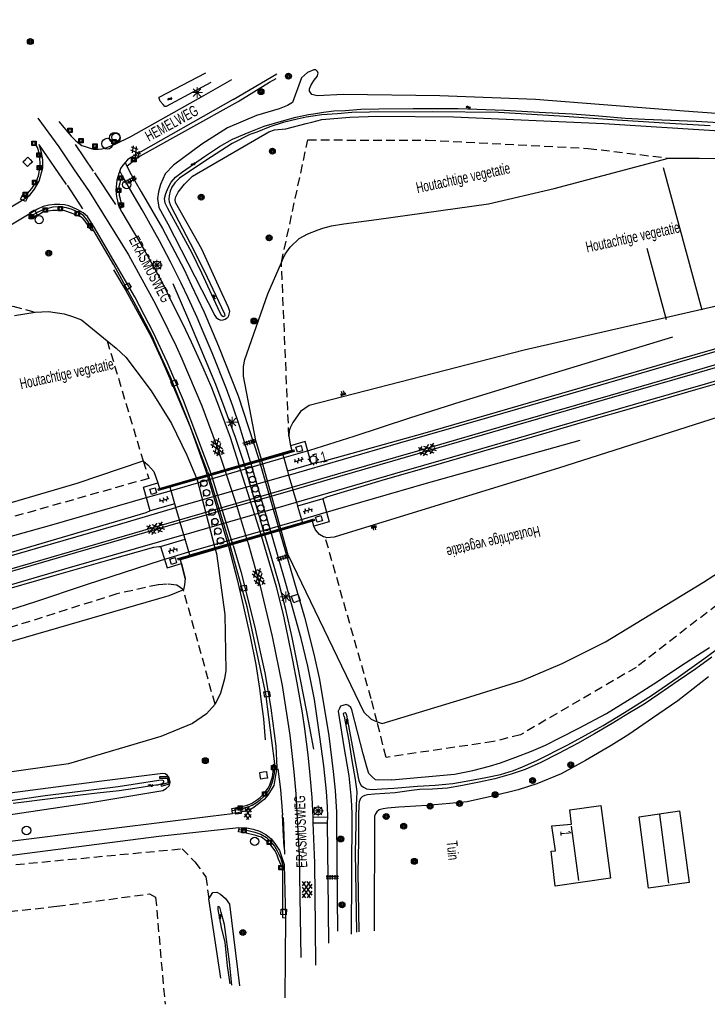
# Model space of a CAD drawing. Header units: metres. Extents: x 74699 to 149952, y 394498 to 789673.
# Tile 12 of 22: x 77520 to 77678, y 395130 to 395357. Entities that reach past the tile are written whole.
import ezdxf

# ---------------------------------------------------------------- set-up
doc = ezdxf.new("R2010")
doc.units = ezdxf.units.M
doc.linetypes.add('Houtwal', pattern=[3, 2, -1])
doc.layers.get('0').update_dxf_attribs({"linetype": 'CONTINUOUS'})
for name, color, linetype in [('3009', 179, 'CONTINUOUS'), ('4401', 7, 'CONTINUOUS'), ('4406', 7, 'CONTINUOUS'), ('4411', 7, 'CONTINUOUS'), ('4413', 7, 'CONTINUOUS'), ('4502', 1, 'CONTINUOUS'), ('4503', 1, 'CONTINUOUS'), ('4504', 7, 'CONTINUOUS'), ('4601', 172, 'CONTINUOUS'), ('4602', 7, 'CONTINUOUS'), ('B-AF-HOUT-GD', 74, 'Houtwal'), ('B-AS-HECT-GD', 9, 'CONTINUOUS'), ('B-BB-BORD-GD', 8, 'CONTINUOUS'), ('B-BP-BOOM-GD', 74, 'CONTINUOUS'), ('B-GB-BOUW-GD', 242, 'CONTINUOUS'), ('B-GB-NOKL-GD', 242, 'CONTINUOUS'), ('B-GL-RAIL-GD', 232, 'CONTINUOUS'), ('B-KL-WATER-GD', 8, 'CONTINUOUS'), ('B-KW-DIVR-GD', 134, 'CONTINUOUS'), ('B-KW-LEUNING-GD', 134, 'CONTINUOUS'), ('B-KW-PIJLER-GD', 134, 'CONTINUOUS'), ('B-MK-ASSTRP-GD', 121, 'CONTINUOUS'), ('B-MK-DRIEH-GD', 121, 'CONTINUOUS'), ('B-MK-STRP-GD', 121, 'CONTINUOUS'), ('B-OB-OVER-GD', 8, 'CONTINUOUS'), ('B-OV-PAAL-GD', 63, 'CONTINUOUS'), ('B-TE-OND-GD', 8, 'CONTINUOUS'), ('B-TR-SLOO-GD', 142, 'CONTINUOUS'), ('B-TR-TALB-GD', 72, 'CONTINUOUS'), ('B-TR-TALO-GD', 72, 'CONTINUOUS'), ('B-VH-FPAD-GD', 13, 'CONTINUOUS'), ('B-VH-GOOT-GD', 13, 'CONTINUOUS'), ('B-VH-HFDR-GD', 13, 'CONTINUOUS'), ('B-VH-OVRG-GD', 13, 'CONTINUOUS'), ('B-VH-PARW-GD', 13, 'CONTINUOUS'), ('B-WT-DUIKER-GD', 134, 'CONTINUOUS'), ('B-WT-KOLK-GD', 213, 'CONTINUOUS'), ('L-AR-BLOCKS-GD', 8, 'CONTINUOUS'), ('L-AR-SYMB-GD', 8, 'CONTINUOUS')]:
    doc.layers.add(name, color=color, linetype=linetype)

# ---------------------------------------------------------------- blocks, each defined once
blk = doc.blocks.new('WATER', base_point=(74757.21488, 394499.617761))
at = {"layer": '4601'}
for points in [[(74756.71488, 394499.767761, 0), (74756.77738, 394499.830261, 0), (74756.90238, 394499.892761, 0), (74757.02738, 394499.892761, 0), (74757.15238, 394499.830261, 0), (74757.21488, 394499.767761, 0), (74757.27738, 394499.705261, 0), (74757.40238, 394499.642761, 0), (74757.52738, 394499.642761, 0), (74757.65238, 394499.705261, 0), (74757.71488, 394499.767761, 0)], [(74756.71488, 394499.467761, 0), (74756.77738, 394499.530261, 0), (74756.90238, 394499.592761, 0), (74757.02738, 394499.592761, 0), (74757.15238, 394499.530261, 0), (74757.21488, 394499.467761, 0), (74757.27738, 394499.405261, 0), (74757.40238, 394499.342761, 0), (74757.52738, 394499.342761, 0), (74757.65238, 394499.405261, 0), (74757.71488, 394499.467761, 0)]]:
    blk.add_polyline3d(points, dxfattribs=at)
blk = doc.blocks.new('3202')
blk.add_circle((0, 0), 0.4)
blk = doc.blocks.new('GV4', base_point=(74757.21488, 394499.617761))
at = {"layer": '4401'}
for points in [[(74757.21488, 394499.649011, 0), (74757.30863, 394499.711511, 0)], [(74757.21488, 394499.555261, 0), (74757.46488, 394499.711511, 0)], [(74757.21488, 394499.711511, 0), (74757.52738, 394499.524011, 0)], [(74757.21488, 394499.617761, 0), (74757.37113, 394499.524011, 0)], [(74757.27738, 394499.524011, 0), (74757.58988, 394499.711511, 0)], [(74757.33988, 394499.711511, 0), (74757.58988, 394499.555261, 0)], [(74757.43363, 394499.524011, 0), (74757.58988, 394499.617761, 0)], [(74757.49613, 394499.711511, 0), (74757.58988, 394499.649011, 0)]]:
    blk.add_polyline3d(points, dxfattribs=at)
blk = doc.blocks.new('2401')
blk.add_circle((0.001, -0.001), 0.375)
blk = doc.blocks.new('OV2-4406', base_point=(74757.21488, 394497.932067))
at = {"layer": '4406'}
for points in [[(74757.21488, 394498.051521, 0), (74757.334334, 394498.051521, 0)], [(74757.21488, 394497.991794, 0), (74757.334334, 394497.991794, 0)], [(74757.21488, 394497.932067, 0), (74757.334334, 394497.932067, 0)], [(74757.24488, 394497.782067, 0), (74757.244743, 394498.081384, 0)], [(74757.30447, 394498.081384, 0), (74757.30488, 394497.782067, 0)], [(74757.21488, 394497.87234, 0), (74757.334334, 394497.87234, 0)], [(74757.21488, 394497.812613, 0), (74757.334334, 394497.812613, 0)]]:
    blk.add_polyline3d(points, dxfattribs=at)
blk = doc.blocks.new('GV6', base_point=(74757.21488, 394499.617761))
at = {"layer": '4411'}
for points in [[(74757.21488, 394499.586511, 0), (74757.37113, 394499.711511, 0)], [(74757.27738, 394499.524011, 0), (74757.52738, 394499.711511, 0)], [(74757.27738, 394499.711511, 0), (74757.52738, 394499.524011, 0)], [(74757.43363, 394499.711511, 0), (74757.58988, 394499.586511, 0)], [(74757.21488, 394499.649011, 0), (74757.37113, 394499.524011, 0)], [(74757.43363, 394499.524011, 0), (74757.58988, 394499.649011, 0)]]:
    blk.add_polyline3d(points, dxfattribs=at)
blk = doc.blocks.new('3605')
at = {"flags": 128}
blk.add_lwpolyline([(-0.25, -0.25), (-0.25, 0.25), (0.25, 0.25), (0.25, -0.25)], close=True, dxfattribs=at)
blk = doc.blocks.new('2901')
for radius in [0.27, 0.18, 0.09]:
    blk.add_circle((0, 0), radius)
blk = doc.blocks.new('3009', base_point=(74757.21488, 394497.932067))
at = {"layer": '3009'}
for points in [[(74756.71488, 394498.432067, 0), (74757.71488, 394498.432067, 0), (74757.71488, 394497.432067, 0), (74756.71488, 394497.432067, 0)], [(74756.81488, 394497.532067, 0), (74757.61488, 394497.532067, 0), (74757.41488, 394498.332067, 0), (74757.01488, 394498.332067, 0)], [(74756.81488, 394497.532067, 0), (74757.01488, 394498.332067, 0), (74757.41488, 394498.332067, 0), (74757.61488, 394497.532067, 0)]]:
    blk.add_polyline3d(points, close=True, dxfattribs=at)
blk = doc.blocks.new('3602')
at = {"flags": 128}
blk.add_lwpolyline([(-0.31, 0.001), (-0.31, 0.311), (0, 0.311), (0.31, 0.311), (0.31, 0.001), (0.31, -0.309), (0, -0.309), (-0.31, -0.309)], close=True, dxfattribs=at)
blk = doc.blocks.new('3201')
blk.add_circle((0, 0), 0.5)
blk = doc.blocks.new('3203', base_point=(74757.21488, 394499.617761))
blk.add_circle((74757.21488, 394499.617761), 0.5)
blk = doc.blocks.new('TALUD', base_point=(74815.635627, 394500.906339))
at = {"layer": '4602'}
for points in [[(74815.135627, 394501.406339, 0), (74815.635627, 394501.406339, 0)], [(74815.135627, 394501.156339, 0), (74816.135627, 394501.156339, 0)], [(74815.135627, 394500.906339, 0), (74815.635627, 394500.906339, 0)], [(74815.135627, 394500.656339, 0), (74816.135627, 394500.656339, 0)], [(74815.135627, 394500.406339, 0), (74815.635627, 394500.406339, 0)]]:
    blk.add_polyline3d(points, dxfattribs=at)
blk = doc.blocks.new('3001')
blk.add_line((-0.3, 0), (-0.3, -0.35))
blk.add_circle((0, 0), 0.3)
blk = doc.blocks.new('OV6', base_point=(74757.21488, 394497.932067))
at = {"layer": '4413'}
for points in [[(74757.21488, 394497.932067, 0), (74757.52738, 394497.932067, 0)], [(74757.24613, 394497.932067, 0), (74757.24613, 394497.963317, 0)], [(74757.30863, 394497.932067, 0), (74757.30863, 394497.900817, 0)], [(74757.37113, 394497.932067, 0), (74757.37113, 394497.963317, 0)], [(74757.43363, 394497.932067, 0), (74757.43363, 394497.900817, 0)], [(74757.49613, 394497.932067, 0), (74757.49613, 394497.963317, 0)]]:
    blk.add_polyline3d(points, dxfattribs=at)
blk = doc.blocks.new('2701')
at = {"lineweight": 0}
for q in [(-0.353, 0.351), (0.001, 0.497), (0.355, 0.351), (-0.499, -0.003), (-0.352, -0.356), (0.501, -0.003), (0.001, -0.503), (0.355, -0.356)]:
    blk.add_line((0.001, -0.003), q, dxfattribs=at)
blk = doc.blocks.new('2202')
for p, q in [((-0.35, 0.001), (-0.5, 0)), ((0, 0.35), (0, 0.5)), ((0.35, -0.001), (0.5, 0)), ((0, -0.35), (0, -0.5))]:
    blk.add_line(p, q)
blk.add_circle((0, 0), 0.35)

msp = doc.modelspace()

# ---------------------------------------------------------------- linework, layer by layer
at = {"layer": 'B-AF-HOUT-GD'}
for points in [[(77581.493432, 395261.068961), (77579.780003, 395301.01761), (77585.842764, 395329.172568)], [(77585.842764, 395329.172568), (77613.241474, 395329.135603), (77650.266389, 395327.239431), (77668.772141, 395325.002394)], [(77456.727872, 395225.137046), (77411.088595, 395212.303794), (77369.714776, 395199.039525), (77368.689576, 395199.152774), (77367.735529, 395199.81215), (77367.939303, 395200.655184), (77368.365103, 395201.301894), (77391.298736, 395216.476491), (77418.001989, 395232.786557), (77436.137075, 395244.739151), (77450.604612, 395255.364424), (77475.94739, 395272.834546), (77501.900742, 395286.666549), (77518.051738, 395290.926791), (77523.153151, 395289.597235)], [(77539.714282, 395282.991629), (77547.97774, 395255.379326), (77549.278612, 395251.377619), (77456.727872, 395225.137046)], [(77754.375959, 395271.300471), (77739.965791, 395262.496493), (77730.667467, 395257.593266), (77714.046339, 395246.626011), (77689.54734, 395229.743368), (77661.305542, 395207.909441), (77634.753908, 395192.43384), (77628.528202, 395190.869218), (77603.844377, 395187.22884)], [(77603.844377, 395187.22884), (77601.758692, 395195.407064), (77600.413809, 395200.680516), (77589.841808, 395237.830601)], [(77564.52846, 395199.428073), (77557.246263, 395225.76513), (77555.729541, 395226.850044), (77553.543696, 395227.04067), (77551.437417, 395226.910657), (77541.971455, 395224.823377), (77473.12809, 395203.071034), (77429.913977, 395189.436472)], [(77506.801734, 395161.462522), (77556.967238, 395166.22307), (77559.876317, 395163.206703), (77562.412868, 395159.766025), (77563.085655, 395154.721609)], [(77478.121096, 395148.168823), (77502.313132, 395150.094426), (77528.177822, 395153.00425), (77549.442524, 395155.824295), (77550.846214, 395155.08259), (77553.01545, 395130.457303)]]:
    msp.add_lwpolyline(points, dxfattribs=at)
at = {"layer": 'B-GB-BOUW-GD'}
for points in [[(77641.932169, 395171.491748), (77646.450511, 395171.849523), (77646.04117, 395175.183367), (77653.23945, 395176.165809), (77655.457703, 395159.490665), (77642.720813, 395157.642237), (77641.786138, 395165.650866), (77642.749498, 395165.745488)], [(77662.016341, 395173.571988), (77671.249764, 395174.916815), (77673.500857, 395158.475332), (77664.176742, 395157.161142)]]:
    msp.add_lwpolyline(points, close=True, dxfattribs=at)
at = {"layer": 'B-GB-NOKL-GD'}
for points in [[(77666.723452, 395174.127042), (77668.763432, 395158.311977)], [(77646.418537, 395171.436614), (77648.080761, 395158.952049)]]:
    msp.add_lwpolyline(points, dxfattribs=at)
at = {"layer": 'B-GL-RAIL-GD'}
for points in [[(77541.190261, 395299.348555), (77544.000993, 395294.586516), (77547.095592, 395288.975484), (77549.84113, 395283.904619), (77552.392209, 395278.408698), (77554.559956, 395273.291266), (77558.759103, 395263.180829), (77562.420691, 395253.082684), (77567.70278, 395235.497079), (77569.62652, 395228.095672), (77571.076403, 395221.847243), (77572.579185, 395215.050823), (77573.864783, 395208.607188), (77574.705208, 395203.046075), (77575.191358, 395199.453777), (77575.683097, 395196.105859), (77576.010922, 395191.285706)], [(77587.222183, 395189.138449), (77585.56741, 395198.088086), (77583.536381, 395208.292401), (77582.268292, 395214.775524), (77580.772216, 395221.226982), (77579.22026, 395227.122254), (77577.453355, 395233.495853), (77576.117838, 395237.789622), (77571.157242, 395254.994131), (77569.233502, 395260.772056), (77566.863099, 395267.224259), (77564.661453, 395272.97797), (77561.353395, 395280.975795), (77558.520312, 395287.765137), (77554.922799, 395296.075887)], [(77669.702746, 395283.8645), (77640.745664, 395275.010115), (77621.006469, 395268.965459), (77609.197671, 395265.177212), (77596.451218, 395260.980672), (77586.207042, 395257.798902), (77580.293635, 395256.078081)], [(77584.381302, 395241.948327), (77588.760356, 395243.210292), (77613.150949, 395250.230229), (77648.459771, 395260.181455)], [(77580.293635, 395256.078081), (77554.392117, 395248.540293)], [(77554.392117, 395248.540293), (77548.38566, 395246.792159), (77526.947359, 395240.629411), (77491.94366, 395230.879512)], [(77558.498394, 395234.489237), (77584.381302, 395241.948327)], [(77474.101881, 395208.63252), (77498.221645, 395215.508289), (77512.199307, 395219.556934), (77523.076037, 395222.984574), (77534.988025, 395226.963184), (77552.234257, 395232.581667), (77558.498394, 395234.489237)]]:
    msp.add_lwpolyline(points, dxfattribs=at)
at = {"layer": 'B-KW-DIVR-GD'}
msp.add_lwpolyline([(77580.08174, 395256.810533), (77580.293635, 395256.078081), (77581.172683, 395253.039493), (77581.435543, 395252.130871), (77582.248074, 395249.322212), (77582.435304, 395248.675019), (77583.229568, 395245.929502), (77583.499912, 395244.995011), (77584.381302, 395241.948327), (77584.581794, 395241.25529), (77587.261237, 395242.035556), (77587.373074, 395241.651508), (77586.916949, 395241.518682), (77556.561177, 395232.678945), (77556.101377, 395232.545049), (77555.989541, 395232.929097), (77558.721809, 395233.724745), (77558.498394, 395234.489237), (77557.65814, 395237.364459), (77557.348609, 395238.423626), (77556.533532, 395241.212698), (77556.346748, 395241.851844), (77555.527584, 395244.654898), (77555.277381, 395245.511056), (77554.392117, 395248.540293), (77554.160859, 395249.331625), (77551.52358, 395248.570695), (77551.412692, 395248.955018), (77551.752456, 395249.053049), (77582.163358, 395257.827456), (77582.614798, 395257.957709), (77582.725686, 395257.573387)], close=True, dxfattribs=at)
at = {"layer": 'B-KW-LEUNING-GD'}
for points in [[(77582.442494, 395257.65613), (77551.721881, 395248.768497)], [(77556.304015, 395232.897244), (77587.058931, 395241.819336)]]:
    msp.add_lwpolyline(points, dxfattribs=at)
at = {"layer": 'B-KW-PIJLER-GD'}
for points in [[(77580.08174, 395256.810533), (77554.160859, 395249.331625)], [(77584.581794, 395241.25529), (77558.721809, 395233.724745)]]:
    msp.add_lwpolyline(points, dxfattribs=at)
at = {"layer": 'B-MK-ASSTRP-GD'}
for points in [[(77582.248074, 395249.322212), (77592.762095, 395252.379878), (77612.711539, 395258.164993), (77631.692348, 395263.646166), (77655.41576, 395270.524286), (77674.406276, 395276.039202), (77684.253457, 395278.898492), (77696.199558, 395282.367237), (77717.113014, 395288.416195), (77742.6918, 395295.80204), (77776.86986, 395305.70396), (77804.371143, 395313.691447), (77826.145914, 395320.010022), (77848.932384, 395326.614622), (77870.896093, 395332.965299), (77873.870541, 395333.847439), (77876.544527, 395334.65577), (77878.839157, 395335.350021), (77881.29454, 395336.115306)], [(77523.758138, 395334.155432), (77528.581644, 395327.570981), (77532.157177, 395322.315714), (77535.607169, 395317.334629), (77544.645468, 395302.725903), (77550.383905, 395292.299933), (77551.85763, 395289.444125), (77555.590744, 395281.735382), (77556.905398, 395278.814382), (77561.464036, 395268.056489), (77565.553287, 395257.086999)], [(77882.390987, 395335.606449), (77870.412336, 395332.110254), (77855.54201, 395327.794034), (77833.671682, 395321.470997), (77813.679871, 395315.672095), (77788.966446, 395308.515827), (77768.983215, 395302.730349), (77765.342506, 395301.67654), (77748.985338, 395296.941934), (77725.241257, 395290.05618), (77701.453193, 395283.198214), (77684.441009, 395278.250204), (77675.802766, 395275.737763), (77653.954112, 395269.422022), (77633.011318, 395263.344092), (77611.161371, 395257.025291), (77590.221317, 395250.959018), (77582.435304, 395248.675019)], [(77572.090799, 395236.701465), (77569.527427, 395245.145581), (77565.553287, 395257.086999)], [(77556.346748, 395241.851844), (77582.248074, 395249.322212)], [(77582.435304, 395248.675019), (77556.533532, 395241.212698)], [(77334.996938, 395177.768928), (77356.895834, 395184.121699), (77368.723193, 395187.514186), (77387.328288, 395192.912219), (77407.304746, 395198.725057), (77429.195355, 395205.103798), (77450.122419, 395211.097302), (77473.91403, 395217.976733), (77496.877272, 395224.618902), (77522.59367, 395232.060818), (77556.346748, 395241.851844)], [(77556.533532, 395241.212698), (77532.469942, 395234.241169), (77503.943055, 395225.972729), (77481.212371, 395219.376722), (77463.165685, 395214.16243), (77446.099835, 395209.221855), (77425.182838, 395203.193761), (77402.426382, 395196.597836), (77379.672498, 395190.018089), (77356.409008, 395183.29841), (77352.171146, 395182.058439), (77345.405283, 395180.07879), (77336.043804, 395177.364142)], [(77572.090799, 395236.701465), (77574.897061, 395226.587674), (77577.684323, 395215.053803), (77579.946319, 395203.767664), (77581.677834, 395192.334375), (77582.609156, 395183.917082), (77583.073328, 395178.835041), (77583.866815, 395164.627529), (77584.204326, 395141.19806)]]:
    msp.add_lwpolyline(points, dxfattribs=at)
at = {"layer": 'B-MK-DRIEH-GD'}
for points in [[(77536.566431, 395322.00726), (77532.463769, 395328.141323)], [(77530.525873, 395318.767375), (77534.073467, 395313.36794)], [(77579.936, 395174.088), (77580.097, 395170.576), (77580.309, 395166.589)], [(77580.141152, 395173.439703), (77580.471585, 395164.994842)]]:
    msp.add_lwpolyline(points, dxfattribs=at)
at = {"layer": 'B-MK-STRP-GD'}
for points in [[(77581.435543, 395252.130871), (77606.695633, 395259.434877), (77627.214932, 395265.332434), (77653.221134, 395272.892612), (77670.758275, 395277.999486), (77683.450159, 395281.675143), (77699.892893, 395286.437073), (77723.196595, 395293.174482), (77758.08331, 395303.30058), (77787.30348, 395311.759851), (77816.435498, 395320.197467), (77839.721005, 395326.933402), (77868.810788, 395335.384482), (77879.525521, 395338.632624), (77885.584033, 395340.542773)], [(77583.229568, 395245.929502), (77605.87432, 395252.455086), (77625.838655, 395258.228576), (77640.843609, 395262.579536), (77660.741874, 395268.350684), (77677.775932, 395273.27608), (77685.252667, 395275.444656), (77695.529732, 395278.425448), (77712.264359, 395283.25932), (77730.362057, 395288.497629), (77747.279078, 395293.4308), (77771.012964, 395300.29321), (77787.518295, 395305.068522), (77804.64373, 395310.036206), (77828.649506, 395316.987695), (77850.594514, 395323.356007), (77869.887783, 395328.919556), (77886.34893, 395333.703034)], [(77524.088944, 395328.001625), (77530.302355, 395318.956993)], [(77541.698391, 395314.327202), (77536.854396, 395321.624673)], [(77581.435543, 395252.130871), (77555.527584, 395244.654898)], [(77557.348609, 395238.423626), (77583.229568, 395245.929502)], [(77339.111011, 395181.977351), (77356.477359, 395187.011651), (77373.888854, 395192.015903), (77391.201756, 395197.047793), (77414.118752, 395203.68589), (77437.127829, 395210.332607), (77454.149346, 395215.267271), (77477.432898, 395222.004648), (77496.007578, 395227.371304), (77523.264617, 395235.280272), (77542.291969, 395240.798948), (77555.527584, 395244.654898)], [(77557.348609, 395238.423626), (77529.925065, 395230.465826), (77500.836028, 395222.025723), (77471.742199, 395213.618929), (77442.624253, 395205.200456), (77419.279973, 395198.447833), (77384.371548, 395188.321508), (77355.198653, 395179.917036), (77326.097026, 395171.463761)], [(77578.972901, 395184.60328), (77579.554791, 395179.871416), (77580.049137, 395173.951185)]]:
    msp.add_lwpolyline(points, dxfattribs=at)
at = {"layer": 'B-TR-SLOO-GD'}
for points in [[(77586.72756, 395333.281484), (77589.088926, 395333.912543), (77595.522875, 395334.391243), (77601.777638, 395334.603957), (77619.365851, 395334.517903), (77653.859804, 395332.936517), (77689.058954, 395330.756105), (77705.851445, 395329.622126), (77723.413209, 395329.323358), (77739.6253, 395328.80368), (77754.44972, 395328.788406), (77771.352107, 395329.771138), (77792.893598, 395332.154951), (77820.681284, 395336.89352), (77845.412741, 395342.028088), (77873.459347, 395348.437683), (77875.331293, 395348.865486), (77904.55992, 395356.820098)], [(77887.621025, 395354.84942), (77863.915886, 395348.969049), (77843.965466, 395344.384707), (77814.041326, 395338.350109), (77799.589808, 395336.070976), (77774.139742, 395333.377964), (77752.528215, 395332.238398), (77735.864992, 395332.14005), (77705.009157, 395333.418942), (77672.339479, 395335.763267), (77638.185272, 395338.493533), (77616.194511, 395339.327998), (77594.036112, 395339.633844), (77588.019731, 395339.282218)], [(77588.019731, 395339.282218), (77586.733053, 395339.637197), (77586.222688, 395340.415782), (77586.21263, 395340.902678), (77586.648489, 395341.834), (77587.29967, 395342.95047), (77587.992574, 395343.793876), (77588.211248, 395344.538189), (77588.042865, 395344.939775), (77587.71802, 395345.268345), (77587.202812, 395345.272443), (77585.804338, 395344.64734), (77584.395061, 395343.479089), (77582.312251, 395337.805099), (77581.193919, 395337.099529), (77579.247455, 395336.299709), (77574.049929, 395334.765262), (77567.411462, 395331.985823), (77561.460311, 395328.183792), (77554.936955, 395323.341659), (77553.078408, 395321.392587), (77553.036684, 395321.349001), (77551.991368, 395318.923837), (77551.540608, 395317.25826), (77551.294366, 395315.730519), (77551.601703, 395313.617161), (77553.629378, 395309.919066), (77564.480776, 395288.822374), (77564.785133, 395288.362673), (77565.332378, 395287.937618), (77565.864722, 395287.777803), (77566.409359, 395287.832192), (77566.80573, 395287.981576), (77567.138398, 395288.168958), (77567.417423, 395288.388005), (77567.672605, 395288.8261), (77567.906553, 395289.744756), (77567.618961, 395290.688372), (77565.696711, 395294.779858), (77561.503152, 395304.067007), (77555.387715, 395314.785412), (77555.363128, 395315.493963), (77555.48569, 395316.069893), (77556.025485, 395317.150972), (77557.468662, 395319.029636), (77559.368188, 395320.838637), (77576.875935, 395331.004209), (77578.179414, 395331.467262), (77580.753217, 395331.75858), (77585.426966, 395332.933909), (77586.72756, 395333.281484)], [(77563.542003, 395342.373422), (77553.307513, 395336.876011), (77552.977825, 395336.836896), (77552.593375, 395337.286538), (77551.923568, 395338.109083), (77551.694835, 395338.721148), (77551.660935, 395339.015073), (77562.413613, 395344.581029)], [(77587.141251, 395335.202633), (77589.440221, 395335.587806), (77591.804663, 395335.899985), (77594.409386, 395335.970393), (77598.038191, 395336.262456), (77602.13154, 395336.289651), (77610.086898, 395336.396567), (77620.392168, 395336.416683), (77631.094182, 395336.031116), (77639.010052, 395335.591531), (77646.619702, 395335.140026), (77652.710179, 395334.692619), (77658.816303, 395334.175176), (77663.327629, 395333.949423), (77675.118546, 395333.522505), (77686.790998, 395332.768506)], [(77587.017682, 395334.628786), (77585.433299, 395334.391615), (77583.366508, 395333.984814), (77580.162386, 395333.180523), (77577.144156, 395332.202262), (77574.139336, 395331.000111), (77572.523678, 395330.396614), (77568.481366, 395328.378252), (77562.381575, 395324.436522), (77556.357408, 395320.414326), (77555.252487, 395319.316856), (77554.613972, 395318.331889), (77554.182956, 395317.387528), (77553.947145, 395316.357858), (77553.866679, 395315.568469), (77553.987006, 395314.967952), (77554.163212, 395314.327574), (77554.397906, 395313.775114), (77559.658761, 395303.823373), (77562.703068, 395297.625608), (77566.687638, 395289.218373), (77566.760281, 395288.800768), (77566.656346, 395288.64207), (77566.359813, 395288.523606), (77566.069613, 395288.711733), (77565.595383, 395289.606175), (77561.443175, 395298.533461), (77559.254194, 395303.10849), (77556.338782, 395308.480731), (77553.692336, 395313.395507), (77553.042645, 395314.666948), (77552.874262, 395315.677992), (77553.175638, 395316.892809), (77553.731824, 395318.192936), (77554.426218, 395319.469593), (77555.424596, 395320.62555), (77557.037274, 395321.851171), (77562.055985, 395325.387961), (77565.574894, 395327.688328), (77568.504835, 395329.334534), (77572.344119, 395330.945349), (77575.804541, 395332.371018), (77579.781661, 395333.472214), (77583.083386, 395334.443024), (77586.033816, 395335.017092), (77587.141251, 395335.202633)], [(77678.367744, 395332.426525), (77669.033284, 395332.955143), (77656.972656, 395333.697966), (77643.727759, 395334.673992), (77629.692356, 395335.455931), (77614.423136, 395335.639588), (77600.036437, 395335.596747), (77595.946068, 395335.501379), (77592.647696, 395335.178397), (77589.069182, 395334.93588), (77587.017682, 395334.628786)], [(77605.646973, 395180.160641), (77611.045784, 395180.594687), (77615.10718, 395180.801713), (77619.159645, 395181.232567), (77623.099889, 395181.880138), (77626.773561, 395182.58616), (77630.1233, 395183.30227), (77633.093633, 395184.189119), (77635.22085, 395185.075916), (77638.490932, 395186.494428), (77645.652946, 395190.112517), (77653.748462, 395194.593307), (77658.679994, 395197.544221), (77664.845681, 395201.445554), (77670.955442, 395205.657859), (77676.907351, 395209.876183), (77686.729764, 395217.158811)], [(77605.160437, 395182.068409), (77619.534222, 395183.397343), (77623.745338, 395184.227245), (77627.586743, 395185.190298), (77630.102958, 395185.968159), (77633.681196, 395187.259868), (77637.229534, 395188.622699), (77640.464398, 395190.062928), (77643.763935, 395191.703725), (77648.15326, 395193.917748), (77654.482593, 395197.295714), (77660.945255, 395201.265818), (77666.211717, 395204.68817), (77671.812771, 395208.388784), (77678.201262, 395212.516104)], [(77678.685513, 395210.23908), (77675.047141, 395207.59367), (77670.950076, 395204.788492), (77666.55665, 395201.730543), (77663.175297, 395199.425311), (77659.810318, 395197.443154), (77655.773131, 395195.008475), (77651.775977, 395192.661501), (77647.802827, 395190.433193), (77643.432376, 395188.084602), (77639.373638, 395186.070634), (77635.784887, 395184.420132), (77632.613743, 395183.349227), (77628.838229, 395182.32324), (77625.208327, 395181.505934), (77621.3792, 395180.753316), (77617.940651, 395180.15519), (77614.542409, 395179.928927), (77611.610097, 395179.811764), (77609.648574, 395179.608284), (77605.915859, 395179.106306)], [(77677.925093, 395205.752406), (77670.882718, 395200.204976), (77665.075806, 395196.273052), (77659.620943, 395192.45068), (77655.571, 395189.925), (77649.71, 395186.483), (77644.067012, 395183.458419), (77638.458429, 395181.16384), (77634.16767, 395179.795201), (77628.335401, 395178.333985), (77622.446967, 395176.981896), (77618.473122, 395176.643595), (77613.205504, 395176.189813), (77608.155475, 395175.874627), (77606.767835, 395175.765601)], [(77605.160437, 395182.068409), (77602.132645, 395181.961556), (77601.385764, 395182.100476), (77600.621337, 395182.719341), (77599.888023, 395183.507833), (77599.461073, 395184.731574), (77598.572, 395188.005), (77597.237712, 395193.088272), (77595.962513, 395198.18224), (77595.735016, 395198.68278), (77595.197277, 395199.134355), (77594.621334, 395199.360942), (77593.915665, 395199.17683), (77593.366471, 395199.012009), (77593.09167, 395198.455788), (77592.792326, 395197.828561), (77594.129424, 395189.649787), (77595.281947, 395182.962568), (77595.72522, 395178.416019), (77595.852984, 395176.143293), (77595.934147, 395174.073002), (77595.820899, 395146.5893)], [(77594.188476, 395196.635223), (77594.07709, 395197.234622), (77594.129244, 395197.489432), (77594.437698, 395197.554624), (77594.615022, 395197.417161), (77594.71784, 395196.965284), (77597.385148, 395182.589016), (77597.541983, 395181.914366), (77597.780029, 395181.29485), (77598.142127, 395180.78821), (77598.636845, 395180.358312), (77599.337945, 395179.97498), (77600.630621, 395179.833418), (77602.869893, 395179.981313), (77605.646973, 395180.160641)], [(77594.188476, 395196.635223), (77595.290045, 395191.004074), (77595.981459, 395186.490885), (77596.714223, 395182.141608), (77597.08489, 395179.282821), (77596.958648, 395176.213367), (77596.929545, 395175.505749), (77596.916879, 395173.858798), (77596.901233, 395171.842671), (77596.747751, 395165.329001), (77597.032363, 395147.012121)], [(77552.508811, 395179.585314), (77553.290377, 395180.042407), (77553.988124, 395180.676079), (77554.181466, 395181.560463), (77553.975085, 395182.492158), (77553.615222, 395183.040521), (77553.075055, 395183.439499), (77552.53079, 395183.517731), (77538.495386, 395181.795156), (77474.967266, 395173.477328), (77461.527908, 395171.965233), (77436.232815, 395170.445687), (77407.928059, 395168.610981), (77384.078378, 395166.958443), (77379.596155, 395166.607145), (77361.372734, 395165.178871), (77351.899845, 395163.780314), (77335.034931, 395161.290413)], [(77518.142263, 395176.73584), (77527.804176, 395177.897758), (77537.424738, 395179.056323), (77542.48927, 395179.585314), (77546.064804, 395180.173537), (77550.869683, 395180.891028), (77551.388244, 395180.93983), (77552.395189, 395181.202835), (77552.747229, 395181.497506), (77552.739034, 395181.851408), (77552.339683, 395181.988126), (77551.594625, 395181.908778), (77542.206521, 395180.416426), (77525.460223, 395178.367144), (77509.017537, 395175.991527)], [(77327.51655, 395154.365099), (77350.224802, 395158.156699), (77352.491922, 395158.406486), (77358.785892, 395159.099943), (77364.644656, 395159.767515), (77373.506004, 395160.798303), (77393.269042, 395163.015595), (77414.551998, 395164.509809), (77430.911983, 395165.469072), (77447.27234, 395166.428706), (77475.37593, 395169.00698), (77508.229265, 395172.710291), (77535.532663, 395176.80811), (77552.508811, 395179.585314)], [(77605.915859, 395179.106306), (77601.189787, 395178.765005), (77599.571148, 395178.63015), (77598.979572, 395178.490824), (77598.381291, 395178.231544), (77597.974489, 395177.780784), (77597.676838, 395176.998845), (77597.592304, 395176.253527), (77597.501377, 395173.862523), (77597.463379, 395167.942664), (77597.340817, 395160.751736), (77597.583706, 395147.129095)], [(77606.767835, 395175.765601), (77604.16121, 395175.560802), (77603.132072, 395175.366981), (77602.250738, 395175.132499), (77601.741342, 395174.721104), (77601.365384, 395174.277495), (77601.207407, 395173.723579), (77601.071909, 395147.368727)], [(77563.085655, 395154.721609), (77564.038957, 395156.191236), (77564.950163, 395156.230724), (77565.78351, 395155.744201), (77566.931272, 395154.762587), (77567.80299, 395153.444952), (77570.104102, 395134.698546)], [(77565.818156, 395136.434159), (77563.085655, 395154.721609)], [(77568.391586, 395134.820736), (77567.857752, 395140.258915), (77566.652621, 395148.815161), (77565.930287, 395151.583425), (77565.618852, 395152.777008), (77565.156171, 395152.921921), (77565.142388, 395152.2279), (77565.887073, 395148.084259), (77566.745008, 395144.660718), (77567.319448, 395139.268732), (77567.885319, 395135.131425)]]:
    msp.add_lwpolyline(points, dxfattribs=at)
at = {"layer": 'B-TR-TALB-GD'}
for points in [[(77779.574196, 395319.838024), (77723.850558, 395304.258115), (77684.663155, 395292.261427), (77682.762841, 395291.679672), (77635.582412, 395280.870742), (77586.170534, 395268.142543), (77585.171039, 395267.428405), (77584.171171, 395266.713894), (77582.431088, 395264.223537), (77581.774691, 395263.022504), (77581.577938, 395262.3243), (77581.493432, 395261.068961), (77581.880935, 395258.868903)], [(77856.061856, 395318.572915), (77841.22626, 395314.772001), (77775.972585, 395295.63891), (77733.754615, 395282.374269), (77699.007039, 395271.404849), (77687.608699, 395267.806522), (77643.448363, 395253.682083), (77593.117828, 395238.254911), (77591.869111, 395237.835443), (77590.221415, 395237.719214), (77589.841808, 395237.830601), (77589.462201, 395237.941987), (77588.533486, 395238.485134), (77588.048825, 395238.983578), (77587.607666, 395239.563026), (77587.224509, 395240.362045)], [(77386.00249, 395207.05784), (77449.130887, 395225.72378), (77493.37347, 395238.698206), (77532.85143, 395250.275375), (77547.97774, 395255.379326), (77549.067828, 395254.501465), (77550.425979, 395252.939284), (77551.374382, 395250.321633)], [(77557.63981, 395228.375704), (77556.829839, 395231.767622), (77557.63981, 395228.375704), (77557.511642, 395226.876139), (77557.246263, 395225.76513), (77553.886423, 395224.331266), (77513.137335, 395212.545193), (77485.286211, 395204.917233), (77472.243706, 395201.345107), (77429.913977, 395189.436472), (77357.433612, 395171.593821)]]:
    msp.add_lwpolyline(points, dxfattribs=at)
at = {"layer": 'B-TR-TALO-GD'}
for points in [[(77581.347028, 395233.717135), (77579.741428, 395239.500276), (77575.178692, 395255.727268), (77573.883036, 395260.104484), (77571.090029, 395274.879902), (77571.085608, 395277.060365), (77571.336801, 395278.716407), (77576.630438, 395293.781481), (77579.780003, 395301.01761), (77580.088998, 395301.727525), (77580.66232, 395302.915147), (77581.773201, 395304.550922), (77583.852658, 395306.513778), (77585.816631, 395307.59821), (77588.239188, 395308.496005), (77589.316169, 395308.886788), (77591.31963, 395309.451914), (77594.130734, 395309.876597), (77601.629744, 395310.904405), (77627.394597, 395314.491487), (77642.452965, 395317.988417), (77668.772141, 395325.002394), (77675.792183, 395324.978778), (77720.376725, 395324.828795)], [(77601.758692, 395195.407064), (77602.941978, 395195.050292), (77621.89495, 395200.763217), (77635.116751, 395204.925856), (77644.31114, 395208.838529), (77654.263253, 395213.811046), (77676.777045, 395227.52235), (77698.182563, 395241.273141), (77707.367752, 395247.574874), (77721.586327, 395257.329888), (77735.422427, 395262.418262), (77754.375959, 395271.300471), (77784.083287, 395286.839402), (77802.27835, 395293.744228), (77822.408329, 395301.840401), (77856.061856, 395318.572915)], [(77518.402661, 395288.784376), (77523.153151, 395289.597235), (77526.239926, 395289.760402), (77529.822165, 395289.214275), (77531.752983, 395288.579858), (77533.777306, 395287.830329), (77539.714282, 395282.991629), (77541.798229, 395281.29319), (77544.002483, 395279.229379), (77549.80574, 395271.475187), (77554.531271, 395263.990707), (77558.0472, 395256.709254), (77560.266355, 395251.419715), (77560.307706, 395251.321367), (77564.549322, 395235.120824), (77564.82164, 395234.081468), (77566.764752, 395220.072887), (77567.009503, 395207.221753), (77566.703657, 395205.289445), (77565.754453, 395201.999641), (77564.52846, 395199.428073)], [(77581.347028, 395233.717135), (77598.746742, 395197.643659), (77600.415672, 395196.032098), (77601.758692, 395195.407064)], [(77564.52846, 395199.428073), (77562.541763, 395197.27411), (77559.29629, 395195.041544), (77552.04911, 395192.044548), (77530.855561, 395185.751042), (77509.510721, 395182.787802), (77491.025408, 395180.923494), (77468.467007, 395178.678578), (77428.343395, 395174.861274), (77357.433612, 395171.593821)]]:
    msp.add_lwpolyline(points, dxfattribs=at)
at = {"layer": 'B-VH-FPAD-GD'}
for points in [[(77544.233451, 395323.155395), (77545.265729, 395321.206323), (77547.564233, 395317.238889), (77552.454422, 395308.797381), (77557.402352, 395299.395866), (77559.136102, 395295.735768), (77562.035123, 395289.583079), (77565.338711, 395281.766302), (77569.800491, 395270.323328), (77574.604253, 395255.799911)], [(77572.702492, 395255.174435), (77570.161471, 395263.422227), (77568.626652, 395267.945475), (77567.150692, 395271.931163), (77563.873554, 395280.255324), (77561.816821, 395285.060949), (77560.371409, 395288.391731), (77558.357517, 395292.855001), (77556.73627, 395296.28115), (77554.288382, 395301.1773), (77551.76189, 395305.964298), (77547.773594, 395313.098974), (77546.011159, 395316.111616), (77543.166528, 395320.974237)], [(77577.554683, 395238.40653), (77572.702492, 395255.174435)], [(77574.604253, 395255.799911), (77579.448248, 395238.713494)], [(77579.448248, 395238.713494), (77585.042144, 395219.426921), (77587.212498, 395210.935122), (77588.537583, 395205.141923), (77590.653921, 395192.216656), (77591.689179, 395183.98749), (77592.112372, 395179.59351), (77592.426042, 395174.651167), (77592.429767, 395173.785782), (77592.477078, 395162.831194), (77592.646206, 395147.255755)], [(77590.657274, 395144.504628), (77590.550358, 395159.418083), (77590.386818, 395172.190985), (77590.438599, 395173.584989), (77590.377877, 395175.879395), (77590.135733, 395179.369992), (77589.538942, 395185.248128), (77588.606874, 395191.933906), (77587.342138, 395200.515113), (77585.810671, 395208.182878), (77584.330986, 395214.52742), (77580.76253, 395227.165467), (77577.554683, 395238.40653)]]:
    msp.add_lwpolyline(points, dxfattribs=at)
at = {"layer": 'B-VH-GOOT-GD'}
for points in [[(77568.645651, 395338.468573), (77578.718091, 395344.353787)], [(77568.645651, 395338.468573), (77545.117835, 395325.109682), (77544.421951, 395324.575475), (77543.877686, 395323.98986)], [(77523.002276, 395317.843503), (77524.07814, 395319.722167), (77524.902547, 395322.771317), (77524.899567, 395324.592984), (77524.644012, 395326.294324), (77524.060631, 395328.12605)], [(77542.598421, 395322.03818), (77542.380492, 395321.483484), (77541.974062, 395319.900236), (77541.682372, 395317.654631), (77541.880558, 395316.103048), (77542.057136, 395315.163157), (77542.270223, 395314.330555), (77542.635674, 395313.437602)], [(77520.959327, 395315.756968), (77521.899591, 395316.487498), (77523.002276, 395317.843503)], [(77535.222719, 395311.603642), (77534.184108, 395312.382973), (77532.949174, 395313.122815), (77531.83196, 395313.673413), (77530.917773, 395313.996023), (77529.887731, 395314.232579), (77528.799573, 395314.319379), (77527.619029, 395314.326084), (77526.286865, 395314.216188), (77525.014678, 395313.8865), (77523.695553, 395313.262514), (77521.781871, 395312.119222)], [(77568.714941, 395235.909468), (77563.648174, 395252.396486), (77557.239184, 395269.243739), (77553.522835, 395278.073422), (77550.332869, 395284.842274), (77546.102057, 395293.074421), (77536.925549, 395308.703504), (77535.222719, 395311.603642)], [(77568.714941, 395235.909468), (77570.472906, 395229.93522), (77571.683253, 395225.165731), (77573.723967, 395216.811395), (77574.914942, 395211.506954), (77575.967336, 395206.638745), (77577.32297, 395198.533258), (77578.484888, 395189.772866), (77578.741188, 395184.928125)], [(77578.741188, 395184.928125), (77578.063557, 395180.732704), (77576.671789, 395178.501255), (77575.807149, 395177.548698), (77573.199446, 395175.565726), (77571.393425, 395174.8799), (77569.849665, 395174.511841), (77568.558479, 395174.346438)], [(77569.980795, 395171.128533), (77571.80507, 395171.025342), (77573.273952, 395170.727691), (77574.726442, 395170.28699), (77576.180796, 395169.486052)], [(77576.180796, 395169.486052), (77577.379221, 395168.488419), (77578.25839, 395167.444593), (77579.31898, 395165.847189), (77580.389256, 395162.618852)], [(77580.389256, 395162.618852), (77580.685789, 395150.349236)]]:
    msp.add_lwpolyline(points, dxfattribs=at)
at = {"layer": 'B-VH-HFDR-GD'}
for points in [[(77846.484276, 395329.585616), (77728.423713, 395295.441544), (77706.484376, 395289.028435), (77683.280782, 395282.260604), (77670.84838, 395278.634425), (77612.215941, 395261.640872), (77594.588449, 395256.678331), (77589.331655, 395255.233652), (77586.71677, 395254.620878), (77581.172683, 395253.039493)], [(77683.532571, 395274.212642), (77674.998492, 395271.746281), (77661.868483, 395267.897905), (77648.893007, 395264.196148), (77636.118033, 395260.471603), (77625.676333, 395257.474151), (77614.637425, 395254.277148), (77603.587695, 395251.125023), (77590.115657, 395247.082049), (77589.295127, 395246.699188), (77583.499912, 395244.995011)], [(77555.277381, 395245.511056), (77549.586778, 395243.87377), (77548.627816, 395243.429695), (77522.121093, 395235.646011), (77498.465371, 395228.755015), (77474.706354, 395221.802371), (77450.680119, 395214.910455), (77412.32927, 395203.75977), (77381.661749, 395194.987591), (77349.023652, 395185.63063), (77321.317579, 395177.519552)], [(77329.029024, 395171.299352), (77342.616272, 395175.269073), (77348.637171, 395177.045061), (77351.5196, 395177.961274), (77353.294277, 395178.549716), (77360.823857, 395180.810921), (77371.436805, 395183.92301), (77391.256117, 395189.694654), (77412.365253, 395195.814486), (77428.543044, 395200.428286), (77447.762512, 395206.024972), (77467.549468, 395211.713954), (77496.120302, 395220.015697), (77513.148363, 395224.899807), (77527.532378, 395229.055134), (77540.424493, 395232.729895), (77550.451655, 395235.52721), (77551.605878, 395235.736023), (77551.996604, 395235.691115), (77557.65814, 395237.364459)]]:
    msp.add_lwpolyline(points, dxfattribs=at)
at = {"layer": 'B-VH-OVRG-GD'}
for points in [[(77528.592075, 395333.440176), (77531.434471, 395330.055377), (77532.521138, 395328.993297), (77533.866713, 395327.893219), (77534.695963, 395327.646605), (77535.819138, 395327.258429), (77536.55451, 395327.072537), (77537.74176, 395327.022246), (77538.594479, 395327.156357), (77539.671088, 395327.45289), (77541.585515, 395328.191987), (77545.170361, 395329.952187), (77561.933795, 395339.429698), (77568.401272, 395343.088306)], [(77544.233451, 395323.155395), (77546.65489, 395325.158483), (77569.821725, 395337.97609), (77577.023829, 395342.421479), (77578.559766, 395343.306608)], [(77543.877686, 395323.98986), (77543.333421, 395323.404617), (77542.816351, 395322.592876), (77542.598421, 395322.03818)], [(77543.877686, 395323.98986), (77544.233451, 395323.155395)], [(77542.635674, 395313.437602), (77543.133, 395313.787035), (77542.753766, 395315.528235), (77542.55707, 395316.391385), (77542.52466, 395317.101053), (77542.497466, 395318.433589), (77542.725453, 395319.313875), (77542.920286, 395320.248178), (77543.166528, 395320.974237)], [(77543.166528, 395320.974237), (77542.598421, 395322.03818)], [(77542.635674, 395313.437602), (77543.078238, 395312.605), (77548.238511, 395303.87739), (77552.128831, 395296.887628), (77553.841347, 395293.375797), (77557.748059, 395285.556785), (77559.017266, 395282.759837), (77561.698357, 395276.885427), (77563.708896, 395272.266812), (77565.576012, 395267.410151), (77567.978824, 395260.845444), (77569.907034, 395254.814944)], [(77536.563823, 395308.43789), (77536.189804, 395308.270997), (77534.689257, 395310.496486), (77534.193794, 395311.031065), (77533.624569, 395311.48555), (77532.569194, 395311.912096), (77531.48886, 395312.306977), (77529.993901, 395312.843791), (77529.077107, 395313.029311), (77528.124551, 395312.982372), (77527.225638, 395312.983862), (77526.132265, 395312.811754), (77525.52169, 395312.708936), (77524.869392, 395312.48132), (77522.352586, 395310.947246), (77522.136146, 395311.637915)], [(77562.788377, 395252.927712), (77558.379123, 395264.398253), (77554.374436, 395274.446851), (77551.388244, 395281.028322), (77550.099293, 395283.936656), (77546.401197, 395291.066862), (77541.249121, 395300.490729), (77536.563823, 395308.43789), (77535.152683, 395310.758001)], [(77586.71677, 395254.620878), (77585.25523, 395259.822686), (77581.880935, 395258.868903), (77582.163358, 395257.827456)], [(77587.694178, 395139.457605), (77587.589125, 395148.19192), (77587.4647, 395163.018576), (77587.040762, 395172.158203), (77587.076897, 395173.50564), (77586.860085, 395178.014359), (77586.378778, 395183.133281), (77585.954095, 395187.796599), (77585.134531, 395193.786121), (77584.610382, 395197.488687), (77583.424623, 395204.39463), (77582.427735, 395209.580234), (77581.280718, 395215.232617), (77580.204854, 395220.408163), (77578.658114, 395226.403273), (77575.171987, 395238.183013), (77569.907034, 395254.814944)], [(77562.788377, 395252.927712), (77568.002666, 395235.914684)], [(77549.586778, 395243.87377), (77548.09152, 395249.357401), (77551.374382, 395250.321633), (77551.752456, 395249.053049)], [(77589.295127, 395246.699188), (77590.726473, 395241.343524), (77587.224509, 395240.362045), (77586.916949, 395241.518682)], [(77551.996604, 395235.691115), (77553.496115, 395230.781373), (77556.829839, 395231.767622), (77556.561177, 395232.678945)], [(77578.271056, 395185.766316), (77576.152483, 395201.870001), (77571.907143, 395221.8424), (77568.002666, 395235.914684)], [(77568.469817, 395174.984953), (77568.392331, 395175.436831), (77571.68288, 395176.160655), (77572.892109, 395176.605454), (77574.274192, 395177.517033), (77574.924255, 395178.036711), (77575.882772, 395179.04701), (77576.698238, 395180.121011), (77577.13596, 395180.910772), (77577.686185, 395182.779378), (77577.853451, 395183.947257), (77577.976013, 395185.69032), (77578.271056, 395185.766316)], [(77587.076897, 395173.50564), (77590.438599, 395173.584989)], [(77579.985807, 395161.744154), (77579.118932, 395163.83963), (77578.769872, 395164.747483), (77578.297878, 395165.707118), (77577.325205, 395167.030713), (77576.204265, 395168.118498), (77575.166399, 395168.856478), (77574.614311, 395169.049448), (77573.877449, 395169.268868), (77571.347231, 395169.886148), (77569.875742, 395170.074275), (77569.969619, 395170.682615)], [(77587.040762, 395172.158203), (77590.386818, 395172.190985)], [(77579.985807, 395161.744154), (77580.015237, 395150.380901), (77580.685789, 395150.349236)], [(77580.685789, 395150.349236), (77580.594147, 395131.941831)]]:
    msp.add_lwpolyline(points, dxfattribs=at)
at = {"layer": 'B-VH-PARW-GD'}
for points in [[(77520.959327, 395315.756968), (77520.642678, 395316.201768), (77521.419773, 395316.892064), (77522.365252, 395318.003318), (77523.055921, 395318.991265), (77523.539463, 395319.902471), (77523.906404, 395320.955238), (77524.10608, 395321.681297), (77524.270738, 395322.990364), (77524.309108, 395323.694817), (77524.239073, 395325.036294), (77524.085963, 395326.000026), (77523.896719, 395326.756633), (77523.703376, 395327.398873), (77523.439253, 395327.839947)], [(77448.724458, 395273.067376), (77456.570665, 395277.924037), (77469.623337, 395285.661465), (77488.282943, 395296.486414), (77506.244431, 395306.919462), (77520.959327, 395315.756968)], [(77535.152683, 395310.758001), (77534.242595, 395311.767927), (77533.224846, 395312.528259), (77531.668047, 395313.168636), (77530.396233, 395313.587732), (77528.72842, 395313.773624), (77527.233834, 395313.687197), (77526.062602, 395313.426054), (77525.022129, 395313.11909), (77523.800234, 395312.594942), (77522.136146, 395311.637915), (77521.781871, 395312.119222)], [(77521.781871, 395312.119222), (77508.513877, 395304.191059), (77485.165248, 395290.669373), (77459.510291, 395275.505579), (77454.013998, 395272.269792), (77450.022349, 395269.819668), (77445.995683, 395267.173222)], [(77568.558479, 395174.346438), (77568.469817, 395174.984953), (77570.14359, 395175.282604), (77571.065972, 395175.5281), (77572.249497, 395175.93751), (77573.015789, 395176.272041), (77574.052165, 395176.839775), (77574.916432, 395177.487231), (77575.732271, 395178.210309), (77576.257537, 395178.803748), (77576.778705, 395179.552159), (77577.32744, 395180.543086), (77577.835197, 395181.803352), (77577.983464, 395182.545057), (77578.183139, 395183.538965), (77578.271056, 395185.766316)], [(77323.02087, 395147.469959), (77325.965712, 395148.171431), (77334.869901, 395149.783737), (77345.161015, 395151.500723), (77355.557555, 395152.834004), (77370.672176, 395154.759607), (77395.822728, 395156.931079), (77414.586643, 395158.319122), (77442.572141, 395160.202629), (77470.661948, 395162.62891), (77474.890897, 395163.087866), (77483.356619, 395164.041168), (77513.025949, 395167.448318), (77541.23571, 395170.981384), (77563.468615, 395173.69414), (77568.558479, 395174.346438)], [(77475.128198, 395159.727282), (77509.382243, 395163.690618), (77551.578978, 395169.131777), (77566.450337, 395170.685968), (77569.980795, 395171.128533)], [(77569.980795, 395171.128533), (77569.969619, 395170.682615), (77571.832637, 395170.506037), (77573.647598, 395170.013926), (77575.008074, 395169.544167), (77576.307828, 395168.776757), (77577.202643, 395167.95086), (77578.15669, 395166.834018), (77578.807498, 395165.76784), (77579.160283, 395164.96206), (77579.633022, 395163.971877), (77579.985435, 395162.707514)], [(77579.985435, 395162.707514), (77579.985807, 395161.744154)]]:
    msp.add_lwpolyline(points, dxfattribs=at)
at = {"layer": 'B-WT-DUIKER-GD'}
msp.add_lwpolyline([(77551.752949, 395182.768575), (77551.747362, 395182.468689), (77553.475524, 395182.435534), (77553.71655, 395181.339553), (77552.035699, 395180.912635), (77552.10946, 395180.62169), (77554.071943, 395181.120134), (77553.717668, 395182.730949)], close=True, dxfattribs=at)

# ---------------------------------------------------------------- block references
at = {"layer": '3009'}
for p in [(77531.177, 395331.384), (77533.682, 395329.043), (77541.302, 395328.802), (77522.862, 395328.388), (77536.893, 395327.805), (77524.043, 395325.737), (77545.847, 395324.623), (77524.119, 395322.798), (77542.783, 395320.402), (77523.05, 395319.392), (77542.346, 395317.618), (77520.868, 395316.633), (77525.472, 395313.075), (77528.94, 395313.394), (77542.98, 395314.217), (77522.261, 395311.545), (77532.855, 395312.213), (77535.786, 395309.439), (77578.008, 395184.831), (77575.887, 395178.839), (77570.332, 395175.554), (77571.174, 395170.394), (77577.003, 395167.727), (77579.682, 395161.903)]:
    msp.add_blockref('3009', p, dxfattribs=at)
at = {"layer": 'B-AS-HECT-GD', "xscale": 2.5, "yscale": 2.5, "zscale": 2.5}
msp.add_blockref('2202', (77587.133149, 395255.681819), dxfattribs=at)
at = {"layer": 'B-BB-BORD-GD', "xscale": 2.5, "yscale": 2.5, "zscale": 2.5}
for p in [(77541.700254, 395329.796842), (77544.212217, 395318.910799), (77524.095277, 395310.839585), (77551.149825, 395300.392008), (77588.190386, 395174.937269), (77573.614443, 395167.918822)]:
    msp.add_blockref('2401', p, dxfattribs=at)
at = {"layer": 'B-BP-BOOM-GD', "xscale": 2.5, "yscale": 2.5, "zscale": 2.5}
for p in [(77522.050092, 395351.784996), (77581.395084, 395343.856088), (77575.079972, 395340.266026), (77577.698851, 395326.603896), (77561.347062, 395316.035992), (77576.935167, 395306.689984), (77526.277179, 395303.13792), (77573.471019, 395287.55503), (77562.289933, 395186.465925), (77646.278093, 395185.501075), (77637.518818, 395181.928894), (77628.911162, 395178.646168), (77613.941828, 395176.000095), (77620.721857, 395176.633022), (77603.869016, 395173.627085), (77607.883016, 395171.426928), (77593.421067, 395168.463087), (77610.327179, 395163.321814), (77593.707914, 395153.316057), (77570.897961, 395146.984926)]:
    msp.add_blockref('2901', p, dxfattribs=at)
at = {"layer": 'B-KL-WATER-GD', "xscale": 2.5, "yscale": 2.5, "zscale": 2.5}
for name, p in [('3201', (77539.731, 395328.306)), ('3203', (77541.489, 395329.67)), ('3202', (77521.167944, 395170.424825))]:
    msp.add_blockref(name, p, dxfattribs=at)
at = {"layer": 'B-OB-OVER-GD', "xscale": 2.5, "yscale": 2.5, "zscale": 2.5}
for p in [(77572.445819, 395253.346062), (77561.937893, 395250.258914), (77573.087687, 395251.13771), (77562.577525, 395248.049817), (77573.729555, 395248.928985), (77563.21753, 395245.840347), (77574.371422, 395246.720261), (77563.857163, 395243.63125), (77575.012917, 395244.511909), (77575.654785, 395242.303184), (77564.496795, 395241.422153), (77576.296652, 395240.094459), (77565.1368, 395239.212683), (77565.776432, 395237.003586)]:
    msp.add_blockref('3001', p, dxfattribs=at)
at = {"layer": 'B-OV-PAAL-GD', "xscale": 2.5, "yscale": 2.5, "zscale": 2.5}
for p in [(77560.388917, 395340.076036), (77551.149825, 395300.392008), (77568.415055, 395264.309964), (77580.75508, 395224.127865), (77588.190386, 395174.937269)]:
    msp.add_blockref('2701', p, dxfattribs=at)
at = {"layer": 'B-WT-KOLK-GD', "xscale": 2.5, "yscale": 2.5, "zscale": 2.5}
for name, p, rotation in [('3602', (77521.437, 395324.132), 313.272343), ('3605', (77520.665, 395315.834), 63.612885), ('3605', (77522.786955, 395312.231726), 29.448425), ('3605', (77544.38507, 395295.50033), 121.428551), ('3605', (77555.158982, 395273.273385), 113.375164), ('3605', (77583.879853, 395258.129707), 285.842806), ('3605', (77550.304929, 395248.459226), 15.672673), ('3605', (77588.410179, 395242.036826), 105.646354), ('3605', (77554.90529, 395232.370815), 16.091999), ('3605', (77571.136007, 395226.127974), 99.30441399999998), ('3602', (77583.090091, 395223.763904), 288.664452), ('3605', (77576.445291, 395201.760477), 99.28335000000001), ('3602', (77575.661863, 395183.130673), 8.633883), ('3605', (77569.804589, 395174.898526), 6.804620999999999), ('3605', (77580.300967, 395151.698909), 87.54474799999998)]:
    msp.add_blockref(name, p, dxfattribs=dict(at, rotation=rotation))
at = {"layer": 'L-AR-BLOCKS-GD', "yscale": 0.8}
for p, rotation in [((77554.111058, 395338.628015), 28.927313), ((77559.519062, 395323.593861), 37.509831), ((77564.256141, 395293.068833), 297.03086), ((77594.841892, 395195.506087), 279.3292709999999), ((77549.711118, 395180.778152), 8.0101), ((77565.660948, 395150.618947), 277.148917)]:
    msp.add_blockref('WATER', p, dxfattribs=dict(at, rotation=rotation))
msp.add_blockref('WATER', (77622.768904, 395336.703158), dxfattribs=at)
at = {"layer": 'L-AR-BLOCKS-GD'}
for p, xscale, yscale, zscale, rotation in [((77680.227669, 395308.620103), 33.89866300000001, 33.89866300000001, 33.89866300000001, 105.17042), ((77593.965, 395270.9115), 0.999934, 0.999934, 0.999934, 105.18979), ((77601.041018, 395239.992641), 1.000081, 1.000081, 1.000081, 283.293841)]:
    msp.add_blockref('TALUD', p, dxfattribs=dict(at, xscale=xscale, yscale=yscale, zscale=zscale, rotation=rotation))
at = {"layer": 'L-AR-SYMB-GD'}
for name, p, xscale, yscale, zscale, rotation in [('GV6', (77545.465032, 395327.702112), 8, 8, 8, 301.275147), ('OV2-4406', (77544.806028, 395320.348016), 8.5, 9.5, 8.5, 298.829495), ('GV4', (77564.320961, 395260.203949), 10, 11.5, 10, 290.476522), ('OV2-4406', (77572.195853, 395260.139129), 8.5, 9.5, 8.5, 287.528626), ('GV4', (77611.531938, 395257.414824), 10, 11.5, 10, 16.178684), ('OV6', (77582.77605, 395255.175925), 7, 16, 7, 17.565433), ('OV6', (77551.777164, 395246.113039), 7, 16, 7, 17.507163), ('OV6', (77586.851145, 395244.317821), 7, 16, 7, 197.48879), ('GV4', (77549.075956, 395239.379949), 10, 11.5, 10, 15.12844), ('OV6', (77555.825064, 395235.203153), 7, 16, 7, 197.565438), ('OV2-4406', (77579.958985, 395233.663863), 8.5, 9.5, 8.5, 287.528626), ('GV4', (77573.881174, 395230.3491), 10, 11.5, 10, 287.521304), ('GV6', (77571.999157, 395172.930828), 7.999999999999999, 7.999999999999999, 7.999999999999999, 85.72813599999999), ('OV2-4406', (77591.458956, 395160.172826), 8.5, 9.5, 8.5, 269.389843), ('GV4', (77585.73542, 395154.919795), 10, 11.5, 10, 90.08501100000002)]:
    msp.add_blockref(name, p, dxfattribs=dict(at, xscale=xscale, yscale=yscale, zscale=zscale, rotation=rotation))

# ---------------------------------------------------------------- texts
at = {"layer": '4502', "width": 0.68}
msp.add_text('1', height=2.5, rotation=274.374819, dxfattribs=at).set_placement((77643.851439, 395170.346967))
at = {"layer": '4503', "width": 0.68}
for s, rotation, p in [('HEMELWEG', 28.808474, (77549.322198, 395328.734389)), ('ERASMUSWEG', 297.858457, (77544.623116, 395306.255988)), ('ERASMUSWEG', 91.805256, (77585.720146, 395161.900989))]:
    msp.add_text(s, height=2.5, rotation=rotation, dxfattribs=at).set_placement(p)
at = {"layer": '4504', "width": 0.68}
msp.add_text('7.1', height=2.5, rotation=15.071707, dxfattribs=at).set_placement((77587.390194, 395254.44763))
at = {"layer": 'B-TE-OND-GD', "width": 0.68}
for s, rotation, p in [('Houtachtige vegetatie', 12.299089, (77611.057336, 395316.902867)), ('Houtachtige vegetatie', 12.299089, (77611.057336, 395316.902867)), ('Houtachtige vegetatie', 12.299089, (77650.051067, 395303.278363)), ('Houtachtige vegetatie', 12.299089, (77519.921834, 395271.869323)), ('Houtachtige vegetatie', 193.149458, (77638.922507, 395240.482635)), ('Tuin', 275.709465, (77617.717037, 395167.918822))]:
    msp.add_text(s, height=2.5, rotation=rotation, dxfattribs=at).set_placement(p)

doc.saveas('drawing.dxf')
